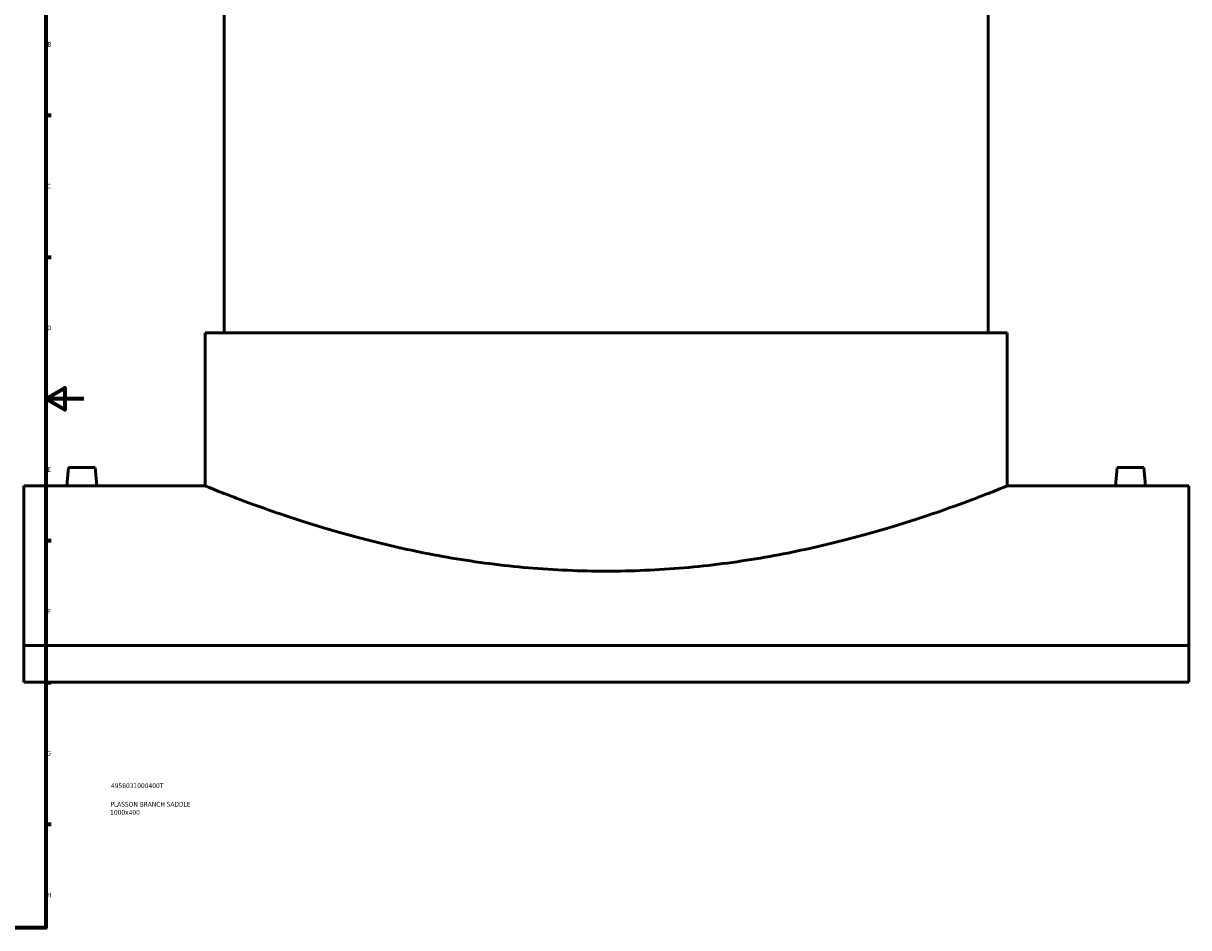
# Model space of a CAD drawing. Header units: millimetres. Extents: x -379 to 1607, y -763 to 1158.
# Tile 5 of 6: x 809 to 1419, y 20 to 494. Entities that reach past the tile are written whole.
import ezdxf

# ---------------------------------------------------------------- set-up
doc = ezdxf.new("R2010")
doc.units = ezdxf.units.MM
for name, color, linetype, lineweight in [('Border (ANSI)', 7, 'Continuous', 70), ('Title (ISO)', 7, 'Continuous', 50), ('Visible (ANSI)', 7, 'Continuous', 50)]:
    doc.layers.add(name, color=color, linetype=linetype, lineweight=lineweight)
doc.styles.add('Note Text (ANSI)', font='tahoma.ttf')
doc.styles.add('Note Text (ISO)', font='tahoma.ttf')

# ---------------------------------------------------------------- blocks, each defined once
blk = doc.blocks.new('Borders Default Border')
at = {"layer": 'Border (ANSI)'}
for p, q in [((821, 445.5), (823.8, 445.5)), ((821, 371.25), (823.8, 371.25)), ((821, 222.75), (823.8, 222.75)), ((821, 148.5), (823.8, 148.5)), ((821, 74.25), (823.8, 74.25))]:
    blk.add_line(p, q, dxfattribs=at)
at = {"layer": 'Border (ANSI)', "flags": 128}
for points in [[(20, 20), (20, 574), (821, 574), (821, 20), (20, 20)], [(841, 297), (821, 297), (831, 302.77), (831, 291.23), (821, 297)]]:
    blk.add_lwpolyline(points, dxfattribs=at)
at = {"layer": 'Border (ANSI)', "color": 5, "true_color": 0x0000ff, "char_height": 2.4, "attachment_point": 7, "style": 'Note Text (ANSI)'}
for s, insert in [('B', (821.87, 481.43)), ('C', (821.71, 407.13)), ('D', (821.72, 332.93)), ('E', (821.91, 258.68)), ('F', (821.98, 184.43)), ('G', (821.6, 110.13)), ('H', (821.73, 35.93))]:
    blk.add_mtext(s, dxfattribs=dict(at, insert=insert))
blk = doc.blocks.new('Title Blocks ISO')
at = {"layer": 'Title (ISO)', "color": 232, "true_color": 0xca0064, "style": 'Note Text (ISO)'}
for tag, p in [('PART_NUMBER_001', (34.16, 73.13)), ('DESCRIPTION_002', (33.71, 59.18)), ('DESCRIPTION_001', (33.84, 63.4))]:
    blk.add_attdef(tag, p, '', height=2.5, dxfattribs=at)

msp = doc.modelspace()

# ---------------------------------------------------------------- linework, layer by layer
at = {"layer": 'Visible (ANSI)'}
for p, q in [((914.46, 513.4), (914.46, 331.5)), ((1314.46, 513.4), (1314.46, 331.5)), ((904.46, 331.5), (1324.46, 331.5)), ((904.46, 331.5), (904.46, 251.4)), ((1324.46, 331.5), (1324.46, 251.4)), ((832.96, 261), (832.12, 251.4)), ((832.96, 261), (846.96, 261)), ((846.96, 261), (847.8, 251.4)), ((1381.96, 261), (1381.12, 251.4)), ((1395.96, 261), (1381.96, 261)), ((1395.96, 261), (1396.8, 251.4)), ((809.46, 251.4), (809.46, 167.85)), ((832.12, 251.4), (809.46, 251.4)), ((904.46, 251.4), (847.8, 251.4)), ((1381.12, 251.4), (1324.46, 251.4)), ((1419.46, 251.4), (1396.8, 251.4)), ((1419.46, 167.85), (1419.46, 251.4)), ((1419.46, 167.85), (809.46, 167.85)), ((809.46, 148.63), (809.46, 167.85)), ((1419.46, 167.85), (1419.46, 148.63)), ((809.46, 148.63), (1419.46, 148.63))]:
    msp.add_line(p, q, dxfattribs=at)
for points, knots in [([(839.96, 251.34), (838.98, 251.34), (837.93, 251.35), (836, 251.36), (835.11, 251.37), (833.72, 251.38), (833.12, 251.39), (832.32, 251.4), (832.12, 251.4), (832.12, 251.4)], [0, 0, 0, 0, 0.295444, 0.295444, 0.590888, 0.590888, 0.886287, 0.886287, 1.181686, 1.181686, 1.181686, 1.181686]), ([(847.8, 251.4), (847.8, 251.4), (847.61, 251.4), (846.81, 251.39), (846.2, 251.38), (844.81, 251.37), (843.93, 251.36), (842, 251.35), (840.95, 251.34), (839.96, 251.34)], [3.545057, 3.545057, 3.545057, 3.545057, 3.840456, 3.840456, 4.135855, 4.135855, 4.431299, 4.431299, 4.726743, 4.726743, 4.726743, 4.726743]), ([(1114.46, 206.74), (1107.78, 206.74), (1101, 206.88), (1087.37, 207.47), (1080.53, 207.91), (1066.9, 209.08), (1060.11, 209.81), (1046.73, 211.53), (1040.12, 212.52), (1020.76, 215.79), (1008.43, 218.39), (985.65, 223.9), (975.21, 226.8), (956.74, 232.35), (948.05, 235.2), (932.69, 240.52), (926.01, 242.99), (917.94, 246.06), (915.56, 246.98), (911.49, 248.58), (909.8, 249.25), (907.1, 250.33), (906.1, 250.74), (904.78, 251.27), (904.46, 251.4), (904.46, 251.4)], [0, 0, 0, 0, 2.004202, 2.004202, 4.008403, 4.008403, 6.012605, 6.012605, 8.016806, 8.016806, 12.02521, 12.02521, 16.033613, 16.033613, 20.037645, 20.037645, 24.041677, 24.041677, 26.043693, 26.043693, 28.045709, 28.045709, 30.047725, 30.047725, 32.04974, 32.04974, 32.04974, 32.04974]), ([(1324.46, 251.4), (1324.46, 251.4), (1324.14, 251.27), (1322.82, 250.74), (1321.82, 250.33), (1319.13, 249.25), (1317.43, 248.58), (1313.37, 246.98), (1310.99, 246.06), (1302.92, 242.99), (1296.24, 240.52), (1280.88, 235.2), (1272.19, 232.35), (1253.71, 226.8), (1243.27, 223.9), (1220.5, 218.39), (1208.16, 215.79), (1188.8, 212.52), (1182.2, 211.53), (1168.82, 209.81), (1162.03, 209.08), (1148.4, 207.91), (1141.55, 207.47), (1127.93, 206.88), (1121.14, 206.74), (1114.46, 206.74)], [96.149221, 96.149221, 96.149221, 96.149221, 98.151237, 98.151237, 100.153253, 100.153253, 102.155269, 102.155269, 104.157285, 104.157285, 108.161317, 108.161317, 112.165349, 112.165349, 116.173752, 116.173752, 120.182155, 120.182155, 122.186357, 122.186357, 124.190559, 124.190559, 126.19476, 126.19476, 128.198962, 128.198962, 128.198962, 128.198962]), ([(1388.96, 251.34), (1387.98, 251.34), (1386.93, 251.35), (1385, 251.36), (1384.11, 251.37), (1382.72, 251.38), (1382.12, 251.39), (1381.32, 251.4), (1381.12, 251.4), (1381.12, 251.4)], [2.363371, 2.363371, 2.363371, 2.363371, 2.658815, 2.658815, 2.954259, 2.954259, 3.249658, 3.249658, 3.545057, 3.545057, 3.545057, 3.545057]), ([(1396.8, 251.4), (1396.8, 251.4), (1396.61, 251.4), (1395.81, 251.39), (1395.2, 251.38), (1393.81, 251.37), (1392.93, 251.36), (1391, 251.35), (1389.95, 251.34), (1388.96, 251.34)], [5.908429, 5.908429, 5.908429, 5.908429, 6.203828, 6.203828, 6.499227, 6.499227, 6.794671, 6.794671, 7.090114, 7.090114, 7.090114, 7.090114])]:
    msp.add_open_spline(points, degree=3, knots=knots, dxfattribs=at)

# ---------------------------------------------------------------- block references
msp.add_blockref('Borders Default Border', (0, 0))
msp.add_blockref('Title Blocks ISO', (821, 20)).add_auto_attribs({'PART_NUMBER_001': '4958031000400T', 'DESCRIPTION_001': 'PLASSON BRANCH SADDLE', 'DESCRIPTION_002': '1000x400'})

doc.saveas('drawing.dxf')
